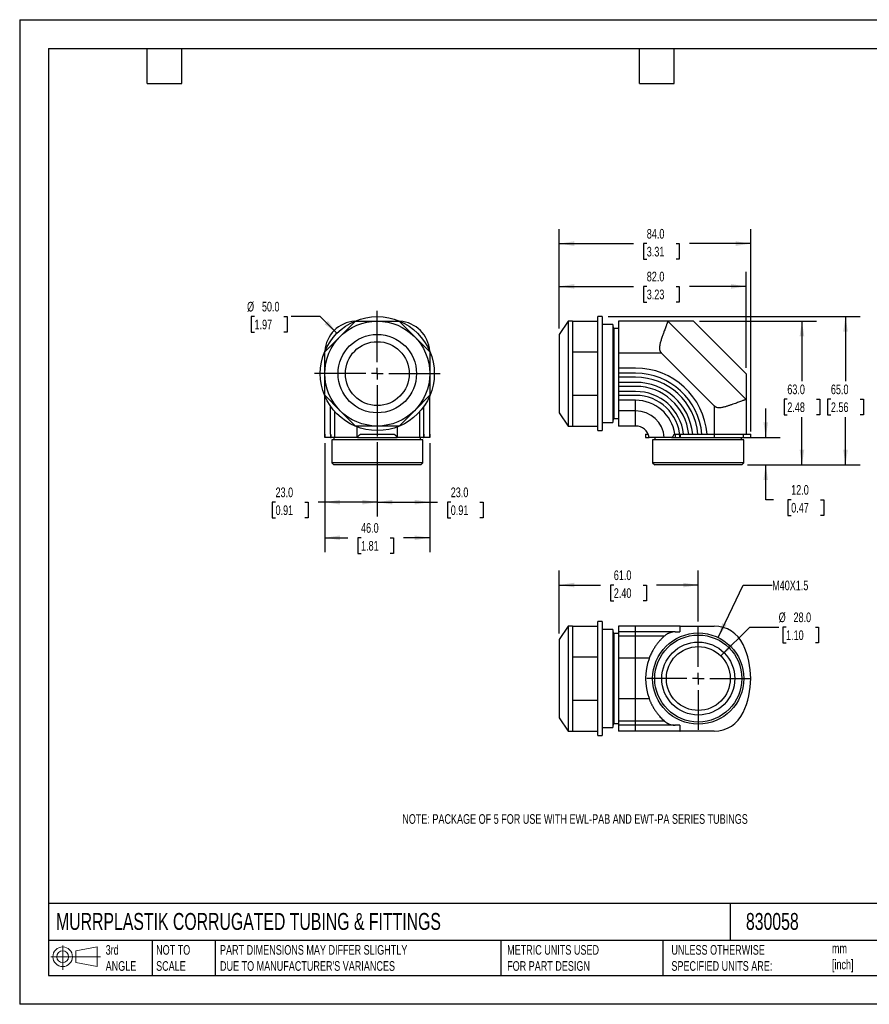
# Model space of a CAD drawing. Header units: millimetres. Extents: x 0 to 559, y 0 to 432.
# Tile 1 of 2: x 0 to 373, y 0 to 432. Entities that reach past the tile are written whole.
import ezdxf

# ---------------------------------------------------------------- set-up
doc = ezdxf.new("R2010")
doc.units = ezdxf.units.MM
doc.header["$LTSCALE"] = 2
doc.linetypes.add('CENTERX2', pattern=[20.32, 12.7, -2.54, 2.54, -2.54])
doc.layers.add('CENTER', color=40, linetype='CENTERX2')
doc.layers.add('DIMENSIONS', color=140, linetype='Continuous', lineweight=25)
doc.layers.add('TEXT', color=140, linetype='Continuous', lineweight=25)
doc.styles.add('SLDTEXTSTYLE0', font='TXT', dxfattribs={"width": 0.7})
doc.dimstyles.new('SLDDIMSTYLE0', dxfattribs={"dimtxt": 4.316016, "dimasz": 6.604, "dimexe": 0, "dimexo": 0.0625, "dimgap": 1.079004, "dimtad": 0, "dimtih": 1, "dimtoh": 1, "dimdec": 1, "dimrnd": 1e-09, "dimzin": 4, "dimdsep": 46, "dimtxsty": 'SLDTEXTSTYLE0', "dimsah": 1, "dimcen": 0.09, "dimadec": 0, "dimazin": 1, "dimtfac": 1, "dimtdec": 1, "dimtofl": 0, "dimtmove": 0, "dimatfit": 3, "dimfxl": 0, "dimfrac": 2, "dimtolj": 1, "dimtzin": 12, "dimarcsym": 0})
doc.dimstyles.new('SLDDIMSTYLE1', dxfattribs={"dimtxt": 4.316016, "dimasz": 6.604, "dimexe": 0, "dimexo": 0.0625, "dimgap": 1.079004, "dimtad": 0, "dimtih": 1, "dimtoh": 1, "dimdec": 1, "dimrnd": 1e-09, "dimzin": 4, "dimdsep": 46, "dimtxsty": 'SLDTEXTSTYLE0', "dimsah": 1, "dimcen": 0.09, "dimadec": 0, "dimazin": 1, "dimtfac": 1, "dimtdec": 1, "dimtmove": 0, "dimatfit": 0, "dimfxl": 0, "dimfrac": 2, "dimtolj": 1, "dimtzin": 12, "dimarcsym": 0})
doc.dimstyles.new('SLDDIMSTYLE2', dxfattribs={"dimtxt": 4.316016, "dimasz": 6.604, "dimexe": 0, "dimexo": 0.0625, "dimgap": 1.079004, "dimtad": 0, "dimtih": 1, "dimtoh": 1, "dimdec": 1, "dimrnd": 1e-09, "dimzin": 4, "dimdsep": 46, "dimtxsty": 'SLDTEXTSTYLE0', "dimsah": 1, "dimcen": 0, "dimadec": 0, "dimazin": 1, "dimtfac": 1, "dimtdec": 1, "dimtofl": 0, "dimtmove": 0, "dimatfit": 3, "dimfxl": 0, "dimfrac": 2, "dimtolj": 1, "dimtzin": 12, "dimarcsym": 0})
doc.dimstyles.new('SLDDIMSTYLE3', dxfattribs={"dimtxt": 4.316016, "dimasz": 6.604, "dimexe": 0, "dimexo": 0.0625, "dimgap": 1.079004, "dimtad": 0, "dimtih": 1, "dimtoh": 1, "dimdec": 1, "dimrnd": 1e-09, "dimzin": 12, "dimdsep": 46, "dimtxsty": 'SLDTEXTSTYLE0', "dimsah": 1, "dimcen": 0, "dimadec": 0, "dimazin": 3, "dimtfac": 1, "dimtdec": 1, "dimtofl": 0, "dimtmove": 0, "dimatfit": 3, "dimfxl": 0, "dimfrac": 2, "dimtolj": 1, "dimtzin": 12, "dimarcsym": 0})

# ---------------------------------------------------------------- blocks, each defined once
blk = doc.blocks.new('Block11')
at = {"color": 7, "linetype": 'Continuous', "lineweight": 18}
for p, q in [((5.18, 10.62), (5.18, 0)), ((10.96, 8.33), (20.35, 10.06)), ((20.35, 10.06), (20.35, 1.46)), ((0, 5.76), (21.75, 5.76)), ((10.96, 3.19), (10.96, 8.33)), ((10.96, 3.19), (20.35, 1.46))]:
    blk.add_line(p, q, dxfattribs=at)
for radius in [4.3, 2.57]:
    blk.add_circle((5.18, 5.76), radius, dxfattribs=at)
blk = doc.blocks.new('Block12')
at = {"color": 7, "linetype": 'Continuous'}
blk.add_blockref('Block11', (0, 0), dxfattribs=at)
blk = doc.blocks.new('_D')
at = {"layer": 'DIMENSIONS'}
for p, q in [((257.96, 301.6), (368.43, 301.6)), ((362.08, 301.6), (362.08, 273.21)), ((355.67, 265.38), (354.22, 265.38)), ((354.22, 265.38), (354.22, 258.52)), ((368.5, 265.38), (369.95, 265.38)), ((369.95, 265.38), (369.95, 258.52)), ((354.22, 258.52), (355.67, 258.52)), ((362.08, 236.6), (362.08, 257.55)), ((369.95, 258.52), (368.5, 258.52)), ((319.14, 236.6), (368.43, 236.6))]:
    blk.add_line(p, q, dxfattribs=at)
for points in [[(362.08, 301.6), (361.07, 295), (363.1, 295)], [(362.08, 236.6), (363.1, 243.21), (361.07, 243.21)]]:
    blk.add_solid(points, dxfattribs=at)
at = {"layer": 'DIMENSIONS', "char_height": 4.233, "attachment_point": 1, "style": 'SLDTEXTSTYLE0'}
for s, insert in [('65.0', (355.67, 271.8)), ('2.56', (355.67, 263.98))]:
    blk.add_mtext(s, dxfattribs=dict(at, insert=insert))
blk = doc.blocks.new('_D_1')
at = {"layer": 'DIMENSIONS'}
for p, q in [((297.99, 299.6), (349.33, 299.6)), ((342.98, 299.6), (342.98, 273.21)), ((336.56, 265.38), (335.11, 265.38)), ((335.11, 265.38), (335.11, 258.52)), ((349.39, 265.38), (350.84, 265.38)), ((350.84, 265.38), (350.84, 258.52)), ((335.11, 258.52), (336.56, 258.52)), ((342.98, 236.6), (342.98, 257.55)), ((350.84, 258.52), (349.39, 258.52)), ((319.14, 236.6), (349.33, 236.6))]:
    blk.add_line(p, q, dxfattribs=at)
for points in [[(342.98, 299.6), (341.96, 293), (343.99, 293)], [(342.98, 236.6), (343.99, 243.21), (341.96, 243.21)]]:
    blk.add_solid(points, dxfattribs=at)
at = {"layer": 'DIMENSIONS', "char_height": 4.233, "attachment_point": 1, "style": 'SLDTEXTSTYLE0'}
for s, insert in [('63.0', (336.56, 271.8)), ('2.48', (336.56, 263.98))]:
    blk.add_mtext(s, dxfattribs=dict(at, insert=insert))
blk = doc.blocks.new('_D_2')
at = {"layer": 'DIMENSIONS'}
for p, q in [((236.52, 296.34), (236.52, 339.95)), ((320.52, 251.14), (320.52, 339.95)), ((236.52, 333.6), (269.09, 333.6)), ((274.94, 333.6), (273.49, 333.6)), ((273.49, 333.6), (273.49, 326.74)), ((287.77, 333.6), (289.21, 333.6)), ((289.21, 333.6), (289.21, 326.74)), ((320.52, 333.6), (293.61, 333.6)), ((273.49, 326.74), (274.94, 326.74)), ((289.21, 326.74), (287.77, 326.74))]:
    blk.add_line(p, q, dxfattribs=at)
for points in [[(236.52, 333.6), (243.12, 332.59), (243.12, 334.62)], [(320.52, 333.6), (313.92, 334.62), (313.92, 332.59)]]:
    blk.add_solid(points, dxfattribs=at)
at = {"layer": 'DIMENSIONS', "char_height": 4.233, "attachment_point": 1, "style": 'SLDTEXTSTYLE0'}
for s, insert in [('84.0', (274.94, 340.03)), ('3.31', (274.94, 332.2))]:
    blk.add_mtext(s, dxfattribs=dict(at, insert=insert))
blk = doc.blocks.new('_D_3')
at = {"layer": 'DIMENSIONS'}
for p, q in [((236.52, 296.34), (236.52, 321.19)), ((318.52, 279.08), (318.52, 321.19)), ((236.52, 314.84), (269.09, 314.84)), ((274.94, 314.84), (273.49, 314.84)), ((273.49, 314.84), (273.49, 307.98)), ((287.77, 314.84), (289.21, 314.84)), ((289.21, 314.84), (289.21, 307.98)), ((318.52, 314.84), (293.61, 314.84)), ((273.49, 307.98), (274.94, 307.98)), ((289.21, 307.98), (287.77, 307.98))]:
    blk.add_line(p, q, dxfattribs=at)
for points in [[(236.52, 314.84), (243.12, 313.83), (243.12, 315.86)], [(318.52, 314.84), (311.92, 315.86), (311.92, 313.83)]]:
    blk.add_solid(points, dxfattribs=at)
at = {"layer": 'DIMENSIONS', "char_height": 4.233, "attachment_point": 1, "style": 'SLDTEXTSTYLE0'}
for s, insert in [('82.0', (274.94, 321.27)), ('3.23', (274.94, 313.44))]:
    blk.add_mtext(s, dxfattribs=dict(at, insert=insert))
blk = doc.blocks.new('_D_4')
at = {"layer": 'DIMENSIONS'}
for p, q in [((327.1, 248.6), (327.1, 261.3)), ((319.75, 248.6), (333.45, 248.6)), ((319.14, 236.6), (333.45, 236.6)), ((327.1, 221.3), (327.1, 236.6)), ((330.48, 221.3), (327.1, 221.3)), ((338.26, 221.3), (336.81, 221.3)), ((336.81, 221.3), (336.81, 214.44)), ((351.09, 221.3), (352.54, 221.3)), ((352.54, 221.3), (352.54, 214.44)), ((336.81, 214.44), (338.26, 214.44)), ((352.54, 214.44), (351.09, 214.44))]:
    blk.add_line(p, q, dxfattribs=at)
for points in [[(327.1, 248.6), (328.11, 255.21), (326.08, 255.21)], [(327.1, 236.6), (326.08, 230), (328.11, 230)]]:
    blk.add_solid(points, dxfattribs=at)
at = {"layer": 'DIMENSIONS', "char_height": 4.233, "attachment_point": 1, "style": 'SLDTEXTSTYLE0'}
for s, insert in [('12.0', (338.26, 227.72)), ('0.47', (338.26, 219.89))]:
    blk.add_mtext(s, dxfattribs=dict(at, insert=insert))
blk = doc.blocks.new('_D_5')
at = {"layer": 'DIMENSIONS'}
for p, q in [((102.96, 301.66), (101.51, 301.66)), ((101.51, 301.66), (101.51, 294.8)), ((115.78, 301.66), (117.23, 301.66)), ((117.23, 301.66), (117.23, 294.8)), ((131.74, 301.66), (119.04, 301.66)), ((139.12, 294.28), (131.74, 301.66)), ((101.51, 294.8), (102.96, 294.8)), ((117.23, 294.8), (115.78, 294.8))]:
    blk.add_line(p, q, dxfattribs=at)
blk.add_solid([(139.12, 294.28), (135.17, 299.67), (133.73, 298.23)], dxfattribs=at)
at = {"layer": 'DIMENSIONS', "char_height": 4.233, "attachment_point": 1, "style": 'SLDTEXTSTYLE0'}
for s, insert in [('%%c', (99.7, 308.08)), ('50.0', (106.21, 308.08)), ('1.97', (102.96, 300.26))]:
    blk.add_mtext(s, dxfattribs=dict(at, insert=insert))
blk = doc.blocks.new('_D_6')
at = {"layer": 'DIMENSIONS'}
for p, q in [((133.79, 246.06), (133.79, 198.25)), ((179.79, 246.06), (179.79, 198.25)), ((133.79, 204.6), (143.82, 204.6)), ((149.67, 204.6), (148.22, 204.6)), ((148.22, 204.6), (148.22, 197.74)), ((162.5, 204.6), (163.95, 204.6)), ((163.95, 204.6), (163.95, 197.74)), ((179.79, 204.6), (168.35, 204.6)), ((148.22, 197.74), (149.67, 197.74)), ((163.95, 197.74), (162.5, 197.74))]:
    blk.add_line(p, q, dxfattribs=at)
for points in [[(133.79, 204.6), (140.4, 203.59), (140.4, 205.62)], [(179.79, 204.6), (173.19, 205.62), (173.19, 203.59)]]:
    blk.add_solid(points, dxfattribs=at)
at = {"layer": 'DIMENSIONS', "char_height": 4.233, "attachment_point": 1, "style": 'SLDTEXTSTYLE0'}
for s, insert in [('46.0', (149.67, 211.03)), ('1.81', (149.67, 203.2))]:
    blk.add_mtext(s, dxfattribs=dict(at, insert=insert))
blk = doc.blocks.new('_D_7')
at = {"layer": 'DIMENSIONS'}
for p, q in [((156.79, 246.52), (156.79, 213.86)), ((179.79, 246.06), (179.79, 213.86)), ((156.79, 220.21), (179.79, 220.21)), ((179.79, 220.21), (183.15, 220.21)), ((189, 220.21), (187.55, 220.21)), ((187.55, 220.21), (187.55, 213.35)), ((201.82, 220.21), (203.27, 220.21)), ((203.27, 220.21), (203.27, 213.35)), ((187.55, 213.35), (189, 213.35)), ((203.27, 213.35), (201.82, 213.35))]:
    blk.add_line(p, q, dxfattribs=at)
for points in [[(156.79, 220.21), (163.4, 219.2), (163.4, 221.23)], [(179.79, 220.21), (173.19, 221.23), (173.19, 219.2)]]:
    blk.add_solid(points, dxfattribs=at)
at = {"layer": 'DIMENSIONS', "char_height": 4.233, "attachment_point": 1, "style": 'SLDTEXTSTYLE0'}
for s, insert in [('23.0', (189, 226.64)), ('0.91', (189, 218.81))]:
    blk.add_mtext(s, dxfattribs=dict(at, insert=insert))
blk = doc.blocks.new('_D_8')
at = {"layer": 'DIMENSIONS'}
for p, q in [((156.79, 246.52), (156.79, 213.86)), ((133.79, 246.06), (133.79, 213.86)), ((112.17, 220.21), (110.72, 220.21)), ((110.72, 220.21), (110.72, 213.35)), ((124.99, 220.21), (126.44, 220.21)), ((126.44, 220.21), (126.44, 213.35)), ((133.79, 220.21), (130.84, 220.21)), ((156.79, 220.21), (133.79, 220.21)), ((110.72, 213.35), (112.17, 213.35)), ((126.44, 213.35), (124.99, 213.35))]:
    blk.add_line(p, q, dxfattribs=at)
for points in [[(133.79, 220.21), (140.4, 219.2), (140.4, 221.23)], [(156.79, 220.21), (150.19, 221.23), (150.19, 219.2)]]:
    blk.add_solid(points, dxfattribs=at)
at = {"layer": 'DIMENSIONS', "char_height": 4.233, "attachment_point": 1, "style": 'SLDTEXTSTYLE0'}
for s, insert in [('23.0', (112.17, 226.64)), ('0.91', (112.17, 218.81))]:
    blk.add_mtext(s, dxfattribs=dict(at, insert=insert))
blk = doc.blocks.new('SW_CENTERMARKSYMBOL_0')
at = {"layer": 'CENTER', "color": 0}
for p, q in [((0, 5.08), (0, 27.54)), ((-5.08, 0), (-27.54, 0)), ((0, 0), (-2.54, 0)), ((0, 0), (0, 2.54)), ((0, 0), (0, -2.54)), ((0, 0), (2.54, 0)), ((5.08, 0), (27.54, 0)), ((0, -5.08), (0, -27.54))]:
    blk.add_line(p, q, dxfattribs=at)
blk = doc.blocks.new('_D_9')
at = {"layer": 'DIMENSIONS'}
for p, q in [((307.42, 152.76), (320.07, 165.4)), ((320.07, 165.4), (332.77, 165.4)), ((336.02, 165.4), (334.57, 165.4)), ((334.57, 165.4), (334.57, 158.54)), ((348.85, 165.4), (350.3, 165.4)), ((350.3, 165.4), (350.3, 158.54)), ((334.57, 158.54), (336.02, 158.54)), ((350.3, 158.54), (348.85, 158.54))]:
    blk.add_line(p, q, dxfattribs=at)
blk.add_solid([(307.42, 152.76), (312.81, 156.71), (311.37, 158.15)], dxfattribs=at)
at = {"layer": 'DIMENSIONS', "char_height": 4.233, "attachment_point": 1, "style": 'SLDTEXTSTYLE0'}
for s, insert in [('%%c', (332.77, 171.83)), ('28.0', (339.28, 171.83)), ('1.10', (336.02, 164))]:
    blk.add_mtext(s, dxfattribs=dict(at, insert=insert))
blk = doc.blocks.new('_D_10')
at = {"layer": 'DIMENSIONS'}
for p, q in [((306.19, 160.88), (317.22, 183.79)), ((317.22, 183.79), (329.92, 183.79))]:
    blk.add_line(p, q, dxfattribs=at)
blk.add_solid([(306.19, 160.88), (309.97, 166.39), (308.14, 167.27)], dxfattribs=at)
at = {"layer": 'DIMENSIONS', "insert": (329.92, 185.82), "char_height": 4.233, "attachment_point": 1, "style": 'SLDTEXTSTYLE0'}
blk.add_mtext('M40X1.5', dxfattribs=at)
blk = doc.blocks.new('_D_11')
at = {"layer": 'DIMENSIONS'}
for p, q in [((236.52, 162.6), (236.52, 190.22)), ((297.52, 167.94), (297.52, 190.22)), ((236.52, 183.87), (254.65, 183.87)), ((260.49, 183.87), (259.04, 183.87)), ((259.04, 183.87), (259.04, 177.01)), ((273.32, 183.87), (274.77, 183.87)), ((274.77, 183.87), (274.77, 177.01)), ((297.52, 183.87), (279.17, 183.87)), ((259.04, 177.01), (260.49, 177.01)), ((274.77, 177.01), (273.32, 177.01))]:
    blk.add_line(p, q, dxfattribs=at)
for points in [[(236.52, 183.87), (243.12, 182.85), (243.12, 184.88)], [(297.52, 183.87), (290.92, 184.88), (290.92, 182.85)]]:
    blk.add_solid(points, dxfattribs=at)
at = {"layer": 'DIMENSIONS', "char_height": 4.233, "attachment_point": 1, "style": 'SLDTEXTSTYLE0'}
for s, insert in [('61.0', (260.49, 190.29)), ('2.40', (260.49, 182.47))]:
    blk.add_mtext(s, dxfattribs=dict(at, insert=insert))
blk = doc.blocks.new('SW_CENTERMARKSYMBOL_1')
at = {"layer": 'CENTER', "color": 0}
for p, q in [((0, 5.08), (0, 22.54)), ((-5.08, 0), (-22.54, 0)), ((0, 0), (-2.54, 0)), ((0, 0), (0, 2.54)), ((0, 0), (0, -2.54)), ((0, 0), (2.54, 0)), ((5.08, 0), (22.54, 0)), ((0, -5.08), (0, -22.54))]:
    blk.add_line(p, q, dxfattribs=at)

msp = doc.modelspace()

# ---------------------------------------------------------------- linework, layer by layer
at = {"color": 7, "linetype": 'Continuous'}
for p, q in [((0, 431.81), (0, 0.01)), ((0, 431.81), (558.8, 431.81)), ((558.8, 0.01), (0, 0.01))]:
    msp.add_line(p, q, dxfattribs=at)
for p, q in [((140.53, 292.87), (147.27, 299.6)), ((147.27, 299.6), (156.79, 299.6)), ((156.79, 299.6), (166.32, 299.6)), ((166.32, 299.6), (173.06, 292.87)), ((240.42, 299.6), (236.52, 293.8)), ((242.42, 299.6), (240.42, 299.6)), ((240.42, 299.6), (240.42, 253.6)), ((242.42, 299.6), (242.42, 292.87)), ((242.42, 299.6), (253.42, 299.6)), ((255.42, 301.6), (253.42, 301.6)), ((253.42, 251.6), (253.42, 301.6)), ((255.42, 301.6), (255.42, 251.6)), ((260.12, 298.1), (255.42, 298.1)), ((260.52, 296.35), (260.12, 298.1)), ((260.12, 298.1), (260.12, 255.1)), ((262.52, 299.6), (262.52, 285.6)), ((284.14, 299.6), (262.52, 299.6)), ((284.14, 299.61), (284.12, 299.62)), ((318.52, 265.22), (284.14, 299.61)), ((295.45, 299.6), (284.14, 299.6)), ((318.52, 276.54), (295.45, 299.6)), ((236.52, 293.8), (236.52, 259.4)), ((262.52, 296.35), (260.52, 296.35)), ((260.52, 296.35), (260.52, 256.85)), ((133.79, 286.13), (140.53, 292.87)), ((173.06, 292.87), (179.79, 286.13)), ((242.42, 292.87), (242.42, 286.13)), ((133.79, 276.6), (133.79, 286.13)), ((179.79, 286.13), (179.79, 276.6)), ((242.42, 286.13), (253.42, 286.13)), ((242.42, 286.13), (242.42, 276.6)), ((281.42, 285.6), (262.52, 285.6)), ((262.52, 285.6), (262.52, 279.01)), ((281.42, 285.6), (304.52, 262.5)), ((133.79, 267.08), (133.79, 276.6)), ((179.79, 276.6), (179.79, 267.08)), ((242.42, 276.6), (242.42, 267.08)), ((270.06, 279.01), (262.52, 279.01)), ((262.52, 279.01), (262.52, 276.76)), ((262.52, 276.76), (262.52, 275.01)), ((270.06, 276.76), (262.52, 276.76)), ((318.52, 276.54), (318.52, 265.22)), ((270.06, 275.01), (262.52, 275.01)), ((262.52, 275.01), (262.52, 272.76)), ((262.52, 272.76), (262.52, 271.01)), ((270.06, 272.76), (262.52, 272.76)), ((270.06, 271.01), (262.52, 271.01)), ((262.52, 271.01), (262.52, 268.76)), ((262.52, 268.76), (262.52, 267.06)), ((270.06, 268.76), (262.52, 268.76)), ((140.53, 260.34), (133.79, 267.08)), ((133.79, 248.6), (133.79, 266.81)), ((179.79, 267.08), (173.06, 260.34)), ((179.79, 248.6), (179.79, 266.81)), ((242.42, 267.08), (253.42, 267.08)), ((242.42, 267.08), (242.42, 260.34)), ((270.06, 267.06), (262.52, 267.06)), ((262.52, 267.06), (262.52, 264.93)), ((270.06, 264.93), (262.52, 264.93)), ((262.52, 264.93), (262.52, 260.22)), ((270.06, 260.22), (270.06, 264.93)), ((318.52, 265.22), (318.52, 250.1)), ((136.33, 250.1), (136.33, 262.24)), ((138.16, 248.6), (138.16, 259.94)), ((147.27, 253.6), (140.53, 260.34)), ((173.06, 260.34), (166.32, 253.6)), ((175.43, 248.6), (175.43, 259.94)), ((177.25, 250.1), (177.25, 262.24)), ((236.52, 259.4), (240.42, 253.6)), ((242.42, 260.34), (242.42, 253.6)), ((270.06, 260.22), (262.52, 260.22)), ((262.52, 260.22), (262.52, 253.6)), ((270.06, 253.6), (270.06, 260.22)), ((304.52, 262.5), (304.52, 250.1)), ((255.42, 255.1), (260.12, 255.1)), ((260.12, 255.1), (260.52, 256.85)), ((260.52, 256.85), (262.52, 256.85)), ((156.79, 253.6), (147.27, 253.6)), ((147.91, 248.6), (147.91, 253.24)), ((166.32, 253.6), (156.79, 253.6)), ((165.68, 248.6), (165.68, 253.24)), ((240.42, 253.6), (242.42, 253.6)), ((242.42, 253.6), (253.42, 253.6)), ((253.42, 251.6), (255.42, 251.6)), ((270.06, 253.6), (262.52, 253.6)), ((133.78, 250.1), (133.78, 248.6)), ((133.78, 250.1), (133.79, 250.1)), ((133.78, 248.6), (133.79, 248.6)), ((136.32, 248.6), (133.79, 248.6)), ((136.32, 250.1), (136.32, 248.6)), ((136.32, 250.1), (136.34, 250.1)), ((136.32, 248.6), (136.51, 248.6)), ((136.79, 247.6), (136.79, 237.52)), ((176.79, 247.6), (136.79, 247.6)), ((137.79, 248.6), (137.79, 247.6)), ((148.13, 248.6), (147.91, 248.6)), ((148.13, 248.6), (165.46, 248.6)), ((149.52, 250.1), (164.07, 250.1)), ((165.68, 248.6), (165.46, 248.6)), ((175.79, 247.6), (175.79, 248.6)), ((176.79, 237.52), (176.79, 247.6)), ((177.08, 248.6), (177.26, 248.6)), ((177.25, 250.1), (177.26, 250.1)), ((177.26, 250.1), (177.26, 248.6)), ((179.79, 248.6), (177.26, 248.6)), ((179.79, 250.1), (179.8, 250.1)), ((179.79, 248.6), (179.8, 248.6)), ((179.8, 250.1), (179.8, 248.6)), ((274.44, 250.1), (274.44, 248.6)), ((274.44, 250.1), (275.51, 250.1)), ((274.44, 248.6), (275.98, 248.6)), ((277.52, 247.6), (277.52, 237.52)), ((317.52, 247.6), (277.52, 247.6)), ((278.52, 248.6), (278.52, 247.6)), ((285.79, 248.6), (287.4, 248.6)), ((286.94, 250.1), (287.4, 250.1)), ((287.4, 250.1), (287.4, 248.6)), ((287.4, 250.1), (289.36, 250.1)), ((287.4, 248.6), (289.49, 248.6)), ((289.52, 248.6), (289.49, 248.6)), ((289.52, 250.1), (289.52, 248.6)), ((289.52, 250.1), (304.52, 250.1)), ((289.52, 248.6), (304.52, 248.6)), ((304.52, 250.1), (304.52, 248.6)), ((304.52, 250.1), (317.21, 250.1)), ((304.52, 248.6), (317.21, 248.6)), ((316.52, 247.6), (316.52, 248.6)), ((317.21, 250.1), (317.21, 248.6)), ((317.21, 250.1), (320.52, 250.1)), ((317.21, 248.6), (320.52, 248.6)), ((317.52, 237.52), (317.52, 247.6)), ((320.52, 248.6), (320.52, 250.1)), ((136.79, 237.52), (137.71, 236.6)), ((176.79, 237.52), (136.79, 237.52)), ((175.87, 236.6), (176.79, 237.52)), ((277.52, 237.52), (278.44, 236.6)), ((317.52, 237.52), (277.52, 237.52)), ((316.6, 236.6), (317.52, 237.52)), ((175.87, 236.6), (137.71, 236.6)), ((316.6, 236.6), (278.44, 236.6)), ((240.42, 165.86), (236.52, 160.06)), ((242.42, 165.86), (240.42, 165.86)), ((240.42, 165.86), (240.42, 119.86)), ((242.42, 165.86), (242.42, 159.12)), ((242.42, 165.86), (253.42, 165.86)), ((255.42, 167.86), (253.42, 167.86)), ((253.42, 117.86), (253.42, 167.86)), ((255.42, 167.86), (255.42, 117.86)), ((260.12, 164.36), (255.42, 164.36)), ((260.52, 162.61), (260.12, 164.36)), ((260.12, 164.36), (260.12, 121.36)), ((262.52, 165.86), (262.52, 163.32)), ((270.06, 165.86), (262.52, 165.86)), ((270.06, 163.32), (270.06, 165.86)), ((289.49, 165.86), (270.06, 165.86)), ((289.49, 165.86), (289.49, 163.33)), ((289.52, 165.86), (289.49, 165.86)), ((289.52, 165.86), (289.52, 165.87)), ((289.52, 165.87), (304.52, 165.87)), ((236.52, 160.06), (236.52, 125.66)), ((262.52, 162.61), (260.52, 162.61)), ((260.52, 162.61), (260.52, 123.11)), ((262.52, 163.32), (262.52, 161.5)), ((270.06, 163.32), (262.52, 163.32)), ((270.06, 161.5), (262.52, 161.5)), ((262.52, 161.5), (262.52, 151.75)), ((270.06, 161.5), (270.06, 163.32)), ((287.03, 163.32), (270.06, 163.32)), ((270.06, 151.75), (270.06, 161.5)), ((282.64, 161.5), (270.06, 161.5)), ((287.4, 163.33), (289.49, 163.33)), ((242.42, 159.12), (242.42, 152.39)), ((242.42, 152.39), (242.42, 142.86)), ((242.42, 152.39), (253.42, 152.39)), ((270.06, 151.75), (262.52, 151.75)), ((262.52, 151.75), (262.52, 133.97)), ((275.98, 151.75), (270.06, 151.75)), ((270.06, 133.97), (270.06, 151.75)), ((275.98, 151.75), (275.98, 151.52)), ((242.42, 142.86), (242.42, 133.33)), ((270.06, 133.97), (262.52, 133.97)), ((262.52, 133.97), (262.52, 124.22)), ((270.06, 124.22), (270.06, 133.97)), ((275.98, 133.97), (270.06, 133.97)), ((275.98, 134.19), (275.98, 133.97)), ((242.42, 133.33), (242.42, 126.59)), ((242.42, 133.33), (253.42, 133.33)), ((236.52, 125.66), (240.42, 119.86)), ((242.42, 126.59), (242.42, 119.86)), ((255.42, 121.36), (260.12, 121.36)), ((260.12, 121.36), (260.52, 123.11)), ((260.52, 123.11), (262.52, 123.11)), ((270.06, 124.22), (262.52, 124.22)), ((262.52, 124.22), (262.52, 122.4)), ((270.06, 122.4), (262.52, 122.4)), ((262.52, 122.4), (262.52, 119.86)), ((270.06, 122.4), (270.06, 124.22)), ((282.64, 124.22), (270.06, 124.22)), ((287.03, 122.4), (270.06, 122.4)), ((270.06, 119.86), (270.06, 122.4)), ((289.49, 122.39), (287.4, 122.39)), ((289.49, 122.39), (289.49, 119.86)), ((240.42, 119.86), (242.42, 119.86)), ((242.42, 119.86), (253.42, 119.86)), ((253.42, 117.86), (255.42, 117.86)), ((270.06, 119.86), (262.52, 119.86)), ((289.49, 119.86), (270.06, 119.86)), ((289.49, 119.86), (289.52, 119.86)), ((289.52, 119.85), (289.52, 119.86)), ((304.52, 119.85), (289.52, 119.85))]:
    msp.add_line(p, q)
for centre, radius in [((156.79, 276.6), 25), ((156.79, 276.6), 23), ((156.79, 276.6), 17.2), ((156.79, 276.6), 14), ((297.52, 142.86), 20), ((297.52, 142.86), 19.08), ((297.52, 142.86), 16), ((297.52, 142.86), 14)]:
    msp.add_circle(centre, radius)
for centre, radius, start, end in [((147.79, 285.6), 14, 93.5208, 176.4792), ((165.79, 285.6), 14, 3.5208, 86.4792), ((270.06, 247.6), 31.41, 4.5651, 90), ((270.06, 247.6), 29.16, 4.9182, 90), ((270.06, 247.6), 27.41, 5.2331, 90), ((270.06, 247.6), 25.16, 5.7026, 90), ((270.06, 247.6), 23.41, 6.1304, 90), ((270.06, 247.6), 21.16, 6.7852, 90), ((270.06, 247.6), 19.46, 2.9456, 90), ((270.06, 247.6), 17.33, 8.2945, 90), ((270.06, 247.6), 12.62, 4.5455, 90), ((270.06, 247.6), 6, 9.5941, 90), ((304.52, 151.87), 14, 25.0244, 90), ((287.4, 156.33), 7, 90, 103.3425), ((285.22, 142.86), 35.3, 334.9756, 25.0244), ((299.64, 142.86), 25.2, 159.8917, 200.1083), ((304.52, 133.85), 14, 270, 334.9756), ((287.4, 129.39), 7, 256.6575, 270)]:
    msp.add_arc(centre, radius, start, end)
for points, knots in [([(284.14, 299.6), (284.14, 299.58), (284.14, 299.55), (284.08, 299.35), (283.99, 299.09), (283.89, 298.81), (283.75, 298.41), (283.55, 297.87), (283.28, 297.15), (282.97, 296.31), (282.66, 295.47), (282.37, 294.67), (282.12, 293.96), (281.85, 293.21), (281.58, 292.43), (281.32, 291.63), (281.09, 290.87), (280.89, 290.18), (280.72, 289.52), (280.59, 288.86), (280.52, 288.29), (280.5, 287.82), (280.52, 287.36), (280.6, 286.89), (280.78, 286.46), (281.01, 286.04), (281.26, 285.78), (281.42, 285.6)], [0, 0, 0, 0, 0.058898, 0.121251, 0.16307, 0.205115, 0.247417, 0.30844, 0.370445, 0.433507, 0.497701, 0.539697, 0.581491, 0.623103, 0.667159, 0.708763, 0.747945, 0.781265, 0.811436, 0.842621, 0.873796, 0.890175, 0.905323, 0.936837, 0.952452, 0.968309, 1, 1, 1, 1]), ([(318.52, 265.22), (318.52, 265.22), (318.51, 265.23), (318.5, 265.23), (318.47, 265.22), (318.43, 265.21), (318.39, 265.2), (318.33, 265.18), (318.26, 265.16), (318.19, 265.14), (318.1, 265.11), (318, 265.07), (317.9, 265.04), (317.78, 265), (317.65, 264.95), (317.52, 264.9), (317.24, 264.8), (316.78, 264.63), (316.06, 264.37), (315.22, 264.05), (314.31, 263.72), (313.28, 263.34), (312.36, 263.02), (311.56, 262.74), (310.97, 262.54), (310.37, 262.35), (309.54, 262.1), (308.68, 261.86), (307.78, 261.67), (307.1, 261.59), (306.39, 261.58), (305.81, 261.69), (305.37, 261.86), (305.07, 262.04), (304.78, 262.25), (304.61, 262.42), (304.52, 262.5)], [0, 0, 0, 0, 0.01627, 0.032586, 0.048951, 0.065367, 0.081835, 0.098358, 0.114938, 0.131576, 0.148273, 0.165033, 0.181856, 0.198745, 0.215701, 0.232727, 0.249822, 0.311044, 0.374356, 0.434951, 0.499314, 0.556438, 0.624293, 0.655448, 0.686617, 0.717671, 0.748749, 0.811237, 0.842705, 0.874179, 0.90558, 0.936995, 0.952565, 0.968368, 0.983638, 1, 1, 1, 1]), ([(136.34, 250.1), (136.34, 250.05), (136.34, 249.93), (136.35, 249.78), (136.35, 249.59), (136.36, 249.4), (136.37, 249.19), (136.4, 249.01), (136.43, 248.85), (136.46, 248.72), (136.5, 248.64), (136.51, 248.6)], [0, 0, 0, 0, 0.088795, 0.171947, 0.249741, 0.377609, 0.500009, 0.622579, 0.750298, 0.869762, 1, 1, 1, 1]), ([(138.16, 248.6), (138.1, 248.6), (137.99, 248.6), (137.83, 248.6), (137.67, 248.6), (137.53, 248.6), (137.39, 248.6), (137.26, 248.6), (137.1, 248.6), (136.93, 248.6), (136.77, 248.6), (136.62, 248.6), (136.55, 248.6), (136.51, 248.6)], [0, 0, 0, 0, 0.071609, 0.142995, 0.214254, 0.285481, 0.356771, 0.428221, 0.499924, 0.625147, 0.749892, 0.874672, 1, 1, 1, 1]), ([(147.91, 248.6), (147.75, 248.6), (147.44, 248.6), (146.98, 248.6), (146.52, 248.6), (146.07, 248.6), (145.62, 248.6), (144.89, 248.6), (143.88, 248.6), (142.63, 248.6), (141.43, 248.6), (140.41, 248.6), (139.55, 248.6), (138.84, 248.6), (138.38, 248.6), (138.16, 248.6)], [0, 0, 0, 0, 0.0418601, 0.0837027, 0.1255439, 0.1673999, 0.2092868, 0.2512208, 0.3756619, 0.5001983, 0.6246333, 0.7491301, 0.8327708, 0.916351, 1, 1, 1, 1]), ([(148.13, 248.6), (148.16, 248.65), (148.2, 248.75), (148.29, 248.9), (148.38, 249.04), (148.48, 249.18), (148.6, 249.32), (148.75, 249.49), (148.96, 249.68), (149.22, 249.9), (149.42, 250.04), (149.52, 250.1)], [0, 0, 0, 0, 0.078501, 0.158495, 0.240228, 0.32393, 0.409817, 0.498087, 0.658122, 0.825164, 1, 1, 1, 1]), ([(164.07, 250.1), (164.13, 250.06), (164.25, 249.98), (164.42, 249.86), (164.58, 249.73), (164.73, 249.59), (164.89, 249.44), (165.05, 249.26), (165.21, 249.04), (165.35, 248.83), (165.42, 248.68), (165.46, 248.6)], [0, 0, 0, 0, 0.105197, 0.207531, 0.307156, 0.404237, 0.498954, 0.631271, 0.758388, 0.881029, 1, 1, 1, 1]), ([(175.43, 248.6), (175.32, 248.6), (175.1, 248.6), (174.76, 248.6), (174.41, 248.6), (174.05, 248.6), (173.69, 248.6), (173.07, 248.6), (172.18, 248.6), (170.97, 248.6), (169.71, 248.6), (168.56, 248.6), (167.52, 248.6), (166.61, 248.6), (165.99, 248.6), (165.68, 248.6)], [0, 0, 0, 0, 0.0414011, 0.0827799, 0.1241521, 0.1655331, 0.2069387, 0.2483845, 0.3736025, 0.498941, 0.6240875, 0.749322, 0.832921, 0.9164374, 1, 1, 1, 1]), ([(177.08, 248.6), (177.06, 248.6), (177.02, 248.6), (176.94, 248.6), (176.86, 248.6), (176.78, 248.6), (176.68, 248.6), (176.57, 248.6), (176.43, 248.6), (176.24, 248.6), (176, 248.6), (175.73, 248.6), (175.53, 248.6), (175.43, 248.6)], [0, 0, 0, 0, 0.071504, 0.142785, 0.213935, 0.285052, 0.356229, 0.427562, 0.499144, 0.624576, 0.749519, 0.874488, 1, 1, 1, 1]), ([(177.08, 248.6), (177.09, 248.63), (177.11, 248.68), (177.14, 248.76), (177.17, 248.87), (177.19, 249.01), (177.22, 249.19), (177.23, 249.4), (177.24, 249.62), (177.25, 249.86), (177.25, 250.02), (177.25, 250.1)], [0, 0, 0, 0, 0.088028, 0.17117, 0.249701, 0.377367, 0.499996, 0.622369, 0.750316, 0.868932, 1, 1, 1, 1]), ([(282.64, 248.6), (282.52, 248.6), (282.28, 248.6), (281.92, 248.6), (281.57, 248.6), (281.23, 248.6), (280.89, 248.6), (280.35, 248.6), (279.61, 248.6), (278.73, 248.6), (277.92, 248.6), (277.27, 248.6), (276.75, 248.6), (276.34, 248.6), (276.1, 248.6), (275.98, 248.6)], [0, 0, 0, 0, 0.0414011, 0.0827799, 0.1241521, 0.1655331, 0.2069387, 0.2483845, 0.3736025, 0.498941, 0.6240875, 0.749322, 0.832921, 0.9164374, 1, 1, 1, 1]), ([(285.79, 248.6), (285.7, 248.6), (285.54, 248.6), (285.29, 248.6), (285.05, 248.6), (284.81, 248.6), (284.57, 248.6), (284.34, 248.6), (284.05, 248.6), (283.71, 248.6), (283.34, 248.6), (282.98, 248.6), (282.75, 248.6), (282.64, 248.6)], [0, 0, 0, 0, 0.071504, 0.142785, 0.213935, 0.285052, 0.356229, 0.427562, 0.499144, 0.624576, 0.749519, 0.874488, 1, 1, 1, 1]), ([(285.79, 248.6), (285.84, 248.63), (285.94, 248.68), (286.08, 248.76), (286.23, 248.87), (286.4, 249.01), (286.57, 249.19), (286.7, 249.4), (286.81, 249.62), (286.89, 249.86), (286.93, 250.02), (286.94, 250.1)], [0, 0, 0, 0, 0.088028, 0.17117, 0.249701, 0.377367, 0.499996, 0.622369, 0.750316, 0.868932, 1, 1, 1, 1]), ([(282.64, 161.5), (282.52, 161.38), (282.28, 161.16), (281.92, 160.82), (281.57, 160.47), (281.23, 160.12), (280.89, 159.75), (280.35, 159.14), (279.61, 158.24), (278.73, 157.03), (277.92, 155.78), (277.27, 154.62), (276.75, 153.58), (276.34, 152.67), (276.1, 152.06), (275.98, 151.75)], [0, 0, 0, 0, 0.0414011, 0.0827799, 0.1241521, 0.1655331, 0.2069387, 0.2483845, 0.3736025, 0.498941, 0.6240875, 0.749322, 0.832921, 0.9164374, 1, 1, 1, 1]), ([(285.79, 163.14), (285.7, 163.12), (285.54, 163.08), (285.29, 163.01), (285.05, 162.93), (284.81, 162.84), (284.57, 162.74), (284.34, 162.64), (284.05, 162.49), (283.71, 162.3), (283.34, 162.06), (282.98, 161.79), (282.75, 161.59), (282.64, 161.5)], [0, 0, 0, 0, 0.071504, 0.142785, 0.213935, 0.285052, 0.356229, 0.427562, 0.499144, 0.624576, 0.749519, 0.874488, 1, 1, 1, 1]), ([(275.98, 133.97), (276.04, 133.81), (276.16, 133.5), (276.35, 133.04), (276.55, 132.59), (276.76, 132.13), (276.98, 131.69), (277.36, 130.95), (277.92, 129.94), (278.72, 128.69), (279.6, 127.49), (280.43, 126.47), (281.21, 125.61), (281.91, 124.9), (282.39, 124.45), (282.64, 124.22)], [0, 0, 0, 0, 0.0418601, 0.0837027, 0.1255439, 0.1673999, 0.2092868, 0.2512208, 0.3756619, 0.5001983, 0.6246333, 0.7491301, 0.8327708, 0.916351, 1, 1, 1, 1]), ([(282.64, 124.22), (282.7, 124.16), (282.83, 124.05), (283.03, 123.89), (283.23, 123.74), (283.44, 123.59), (283.66, 123.45), (283.88, 123.32), (284.16, 123.17), (284.51, 123), (284.92, 122.83), (285.35, 122.69), (285.64, 122.61), (285.79, 122.58)], [0, 0, 0, 0, 0.071609, 0.142995, 0.214254, 0.285481, 0.356771, 0.428221, 0.499924, 0.625147, 0.749892, 0.874672, 1, 1, 1, 1])]:
    msp.add_open_spline(points, degree=3, knots=knots)
at = {"layer": 'TEXT'}
for p, q in [((12.7, 419.1), (546.1, 419.1)), ((12.7, 419.1), (12.7, 12.7)), ((55.88, 403.86), (55.88, 419.1)), ((71.12, 403.86), (71.12, 419.1)), ((271.78, 403.86), (271.78, 419.1)), ((287.02, 403.86), (287.02, 419.1)), ((55.88, 403.86), (71.12, 403.86)), ((271.78, 403.86), (287.02, 403.86)), ((546.1, 44.25), (12.7, 44.25)), ((311.52, 44.25), (311.52, 27.94)), ((546.1, 27.94), (12.7, 27.94)), ((58.09, 27.94), (58.09, 12.7)), ((85.67, 27.94), (85.67, 12.7)), ((210.97, 27.94), (210.97, 12.7)), ((282, 27.94), (282, 12.7)), ((12.7, 12.7), (546.1, 12.7))]:
    msp.add_line(p, q, dxfattribs=at)

# ---------------------------------------------------------------- block references
at = {"layer": 'CENTER'}
for name, p in [('SW_CENTERMARKSYMBOL_0', (156.79, 276.6)), ('SW_CENTERMARKSYMBOL_1', (297.52, 142.86))]:
    msp.add_blockref(name, p, dxfattribs=at)
at = {"layer": 'TEXT'}
msp.add_blockref('Block12', (13.68, 15.11), dxfattribs=at)

# ---------------------------------------------------------------- texts
at = {"layer": 'DIMENSIONS', "insert": (167.75, 83.39), "char_height": 4.2333, "attachment_point": 1, "style": 'SLDTEXTSTYLE0'}
msp.add_mtext('NOTE: PACKAGE OF 5 FOR USE WITH EWL-PAB AND EWT-PA SERIES TUBINGS', dxfattribs=at)
at = {"layer": 'TEXT', "attachment_point": 1, "style": 'SLDTEXTSTYLE0'}
for s, insert, char_height in [('MURRPLASTIK CORRUGATED TUBING & FITTINGS', (15.93, 40.05), 7.4083), ('830058', (318.42, 40.05), 7.408), ('3rd^JANGLE', (37.7, 25.99), 4.233), ('NOT TO^JSCALE', (59.81, 25.99), 4.2333), ("PART DIMENSIONS MAY DIFFER SLIGHTLY ^JDUE TO MANUFACTURER'S VARIANCES", (87.83, 25.99), 4.2333), ('METRIC UNITS USED ^JFOR PART DESIGN', (213.71, 25.99), 4.2333), ('UNLESS OTHERWISE ^JSPECIFIED UNITS ARE:', (285.74, 25.99), 4.2333), ('mm^J[inch]', (356.13, 26.66), 4.233)]:
    msp.add_mtext(s, dxfattribs=dict(at, insert=insert, char_height=char_height))

# ---------------------------------------------------------------- dimensions: what is measured, and where the dimension line sits
at = {"layer": 'DIMENSIONS'}
for base, p1, p2, picture, middle in [((236.52, 333.6), (320.52, 248.6), (236.52, 293.8), '_D_2', (281.35, 333.6)), ((236.52, 314.84), (318.52, 276.54), (236.52, 293.8), '_D_3', (281.35, 314.84)), ((133.79, 220.21), (156.79, 249.06), (133.79, 248.6), '_D_8', (118.58, 220.21)), ((179.79, 204.6), (133.79, 248.6), (179.79, 248.6), '_D_6', (156.09, 204.6)), ((179.79, 220.21), (156.79, 249.06), (179.79, 248.6), '_D_7', (195.41, 220.21)), ((236.52, 183.87), (297.52, 165.4), (236.52, 160.06), '_D_11', (266.91, 183.87))]:
    dim = msp.add_linear_dim(base=base, p1=p1, p2=p2, dimstyle='SLDDIMSTYLE0', dxfattribs=at)
    dim.commit()
    dim.dimension.update_dxf_attribs({"geometry": picture, "text_midpoint": middle, "dimtype": 160})
for p1, p2, picture, middle in [((174.47, 258.93), (139.12, 294.28), '_D_5', (109.37, 301.66)), ((287.62, 132.96), (307.42, 152.76), '_D_9', (342.44, 165.4))]:
    dim = msp.add_diameter_dim_2p(p1=p1, p2=p2, dimstyle='SLDDIMSTYLE2', dxfattribs=at)
    dim.commit()
    dim.dimension.update_dxf_attribs({"geometry": picture, "text_midpoint": middle, "dimtype": 163})
for base, p1, p2, dimstyle, picture, middle in [((362.08, 301.6), (316.6, 236.6), (255.42, 301.6), 'SLDDIMSTYLE0', '_D', (362.08, 265.38)), ((342.98, 299.6), (316.6, 236.6), (295.45, 299.6), 'SLDDIMSTYLE0', '_D_1', (342.98, 265.38)), ((327.1, 236.6), (317.21, 248.6), (316.6, 236.6), 'SLDDIMSTYLE1', '_D_4', (327.1, 221.3))]:
    dim = msp.add_linear_dim(base=base, p1=p1, p2=p2, angle=90, dimstyle=dimstyle, dxfattribs=at)
    dim.commit()
    dim.dimension.update_dxf_attribs({"geometry": picture, "text_midpoint": middle, "dimtype": 160})
dim = msp.add_diameter_dim_2p(p1=(288.85, 124.84), p2=(306.19, 160.88), text='M40X1.5', dimstyle='SLDDIMSTYLE3', override={"dimpost": '<>'}, dxfattribs=at)
dim.commit()
dim.dimension.update_dxf_attribs({"geometry": '_D_10', "text_midpoint": (342.44, 183.79), "dimtype": 163})

doc.saveas('drawing.dxf')
